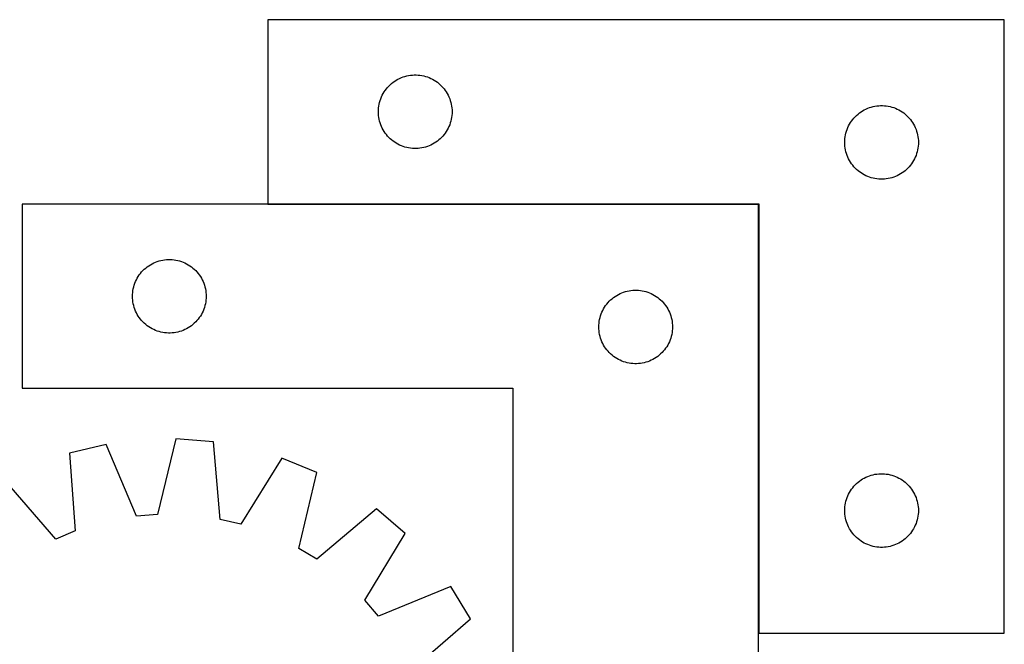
# Model space of a CAD drawing. Header units: millimetres. Extents: x 7 to 1493, y 7 to 467.
# Tile 3 of 6: x 367 to 768, y 213 to 467. Entities that reach past the tile are written whole.
import ezdxf

# ---------------------------------------------------------------- set-up
doc = ezdxf.new("R2010")
doc.units = ezdxf.units.MM
doc.layers.add('COMMON', color=5, linetype='CONTINUOUS', true_color=0x0000ff)
doc.layers.add('CUT', color=7, linetype='CONTINUOUS', true_color=0x000000)

msp = doc.modelspace()

# ---------------------------------------------------------------- linework, layer by layer
at = {"layer": 'COMMON'}
for p, q in [((468.189253, 392.183514), (667.989252, 392.183514)), ((668.089252, 392.083514), (668.089252, 217.283515))]:
    msp.add_line(p, q, dxfattribs=at)
at = {"layer": 'CUT'}
for p, q in [((768.189253, 467.283515), (468.189253, 467.283515)), ((468.189253, 467.283515), (468.189253, 392.283515)), ((768.189253, 217.283515), (768.189253, 467.283515)), ((518.000153, 440.791795), (518.580355, 441.301722)), ((518.580355, 441.301722), (519.186039, 441.781104)), ((519.186039, 441.781104), (519.815597, 442.22867)), ((519.815597, 442.22867), (520.467361, 442.643234)), ((520.467361, 442.643234), (521.139602, 443.023697)), ((521.139602, 443.023697), (521.830537, 443.369049)), ((521.830537, 443.369049), (522.538334, 443.678374)), ((522.538334, 443.678374), (523.261117, 443.950853)), ((523.261117, 443.950853), (523.996968, 444.185763)), ((523.996968, 444.185763), (524.743937, 444.382481)), ((524.743937, 444.382481), (525.500041, 444.540484)), ((525.500041, 444.540484), (526.263277, 444.659355)), ((526.263277, 444.659355), (527.031621, 444.738778)), ((527.031621, 444.738778), (527.803034, 444.778542)), ((527.803034, 444.778542), (528.575472, 444.778542)), ((528.575472, 444.778542), (529.346885, 444.738778)), ((529.346885, 444.738778), (530.115228, 444.659355)), ((530.115228, 444.659355), (530.878464, 444.540484)), ((530.878464, 444.540484), (531.634569, 444.382481)), ((531.634569, 444.382481), (532.381537, 444.185763)), ((532.381537, 444.185763), (533.117389, 443.950853)), ((533.117389, 443.950853), (533.840171, 443.678374)), ((533.840171, 443.678374), (534.547969, 443.369049)), ((534.547969, 443.369049), (535.238904, 443.023697)), ((535.238904, 443.023697), (535.911145, 442.643234)), ((535.911145, 442.643234), (536.562909, 442.22867)), ((536.562909, 442.22867), (537.192467, 441.781104)), ((537.192467, 441.781104), (537.79815, 441.301722)), ((537.79815, 441.301722), (538.378353, 440.791795)), ((515.134974, 437.171736), (515.532619, 437.833958)), ((515.532619, 437.833958), (515.963828, 438.474831)), ((515.963828, 438.474831), (516.427456, 439.092657)), ((516.427456, 439.092657), (516.922274, 439.685797)), ((516.922274, 439.685797), (517.44697, 440.252677)), ((517.44697, 440.252677), (518.000153, 440.791795)), ((538.378353, 440.791795), (538.931536, 440.252677)), ((538.931536, 440.252677), (539.456232, 439.685797)), ((539.456232, 439.685797), (539.95105, 439.092657)), ((539.95105, 439.092657), (540.414678, 438.474831)), ((540.414678, 438.474831), (540.845886, 437.833958)), ((540.845886, 437.833958), (541.243531, 437.171736)), ((513.506418, 432.851796), (513.683837, 433.603582)), ((513.683837, 433.603582), (513.899722, 434.345237)), ((513.899722, 434.345237), (514.153501, 435.074796)), ((514.153501, 435.074796), (514.444499, 435.790324)), ((514.444499, 435.790324), (514.771947, 436.489922)), ((514.771947, 436.489922), (515.134974, 437.171736)), ((541.243531, 437.171736), (541.606559, 436.489922)), ((541.606559, 436.489922), (541.934006, 435.790324)), ((541.934006, 435.790324), (542.225005, 435.074796)), ((542.225005, 435.074796), (542.478784, 434.345237)), ((542.478784, 434.345237), (542.694669, 433.603582)), ((542.694669, 433.603582), (542.872088, 432.851796)), ((513.189253, 429.783515), (513.209141, 430.555696)), ((513.209141, 429.011334), (513.189253, 429.783515)), ((513.209141, 430.555696), (513.268755, 431.32583)), ((513.268755, 431.32583), (513.367934, 432.091874)), ((513.367934, 432.091874), (513.506418, 432.851796)), ((542.872088, 432.851796), (543.010571, 432.091874)), ((543.010571, 432.091874), (543.109751, 431.32583)), ((543.109751, 431.32583), (543.169364, 430.555696)), ((543.169364, 430.555696), (543.189253, 429.783515)), ((543.189253, 429.783515), (543.169364, 429.011334)), ((708.580355, 428.801722), (709.186039, 429.281104)), ((709.186039, 429.281104), (709.815597, 429.72867)), ((709.815597, 429.72867), (710.467361, 430.143234)), ((710.467361, 430.143234), (711.139602, 430.523697)), ((711.139602, 430.523697), (711.830537, 430.869049)), ((711.830537, 430.869049), (712.538334, 431.178374)), ((712.538334, 431.178374), (713.261117, 431.450853)), ((713.261117, 431.450853), (713.996968, 431.685763)), ((713.996968, 431.685763), (714.743937, 431.882481)), ((714.743937, 431.882481), (715.500041, 432.040484)), ((715.500041, 432.040484), (716.263277, 432.159355)), ((716.263277, 432.159355), (717.031621, 432.238778)), ((717.031621, 432.238778), (717.803034, 432.278542)), ((717.803034, 432.278542), (718.575472, 432.278542)), ((718.575472, 432.278542), (719.346885, 432.238778)), ((719.346885, 432.238778), (720.115228, 432.159355)), ((720.115228, 432.159355), (720.878464, 432.040484)), ((720.878464, 432.040484), (721.634569, 431.882481)), ((721.634569, 431.882481), (722.381537, 431.685763)), ((722.381537, 431.685763), (723.117389, 431.450853)), ((723.117389, 431.450853), (723.840171, 431.178374)), ((723.840171, 431.178374), (724.547969, 430.869049)), ((724.547969, 430.869049), (725.238904, 430.523697)), ((725.238904, 430.523697), (725.911145, 430.143234)), ((725.911145, 430.143234), (726.562909, 429.72867)), ((726.562909, 429.72867), (727.192467, 429.281104)), ((727.192467, 429.281104), (727.79815, 428.801722)), ((513.268755, 428.2412), (513.209141, 429.011334)), ((513.367934, 427.475156), (513.268755, 428.2412)), ((513.506418, 426.715234), (513.367934, 427.475156)), ((513.683837, 425.963448), (513.506418, 426.715234)), ((513.899722, 425.221792), (513.683837, 425.963448)), ((542.694669, 425.963448), (542.478784, 425.221792)), ((542.872088, 426.715234), (542.694669, 425.963448)), ((543.010571, 427.475156), (542.872088, 426.715234)), ((543.109751, 428.2412), (543.010571, 427.475156)), ((543.169364, 429.011334), (543.109751, 428.2412)), ((705.134974, 424.671736), (705.532619, 425.333958)), ((705.532619, 425.333958), (705.963828, 425.974831)), ((705.963828, 425.974831), (706.427456, 426.592657)), ((706.427456, 426.592657), (706.922274, 427.185797)), ((706.922274, 427.185797), (707.44697, 427.752677)), ((707.44697, 427.752677), (708.000153, 428.291795)), ((708.000153, 428.291795), (708.580355, 428.801722)), ((727.79815, 428.801722), (728.378353, 428.291795)), ((728.378353, 428.291795), (728.931536, 427.752677)), ((728.931536, 427.752677), (729.456232, 427.185797)), ((729.456232, 427.185797), (729.95105, 426.592657)), ((729.95105, 426.592657), (730.414678, 425.974831)), ((730.414678, 425.974831), (730.845886, 425.333958)), ((730.845886, 425.333958), (731.243531, 424.671736)), ((514.153501, 424.492234), (513.899722, 425.221792)), ((514.444499, 423.776706), (514.153501, 424.492234)), ((514.771947, 423.077108), (514.444499, 423.776706)), ((515.134974, 422.395294), (514.771947, 423.077108)), ((515.532619, 421.733072), (515.134974, 422.395294)), ((515.963828, 421.092198), (515.532619, 421.733072)), ((540.845886, 421.733072), (540.414678, 421.092198)), ((541.243531, 422.395294), (540.845886, 421.733072)), ((541.606559, 423.077108), (541.243531, 422.395294)), ((541.934006, 423.776706), (541.606559, 423.077108)), ((542.225005, 424.492234), (541.934006, 423.776706)), ((542.478784, 425.221792), (542.225005, 424.492234)), ((703.683837, 421.103582), (703.899722, 421.845237)), ((703.899722, 421.845237), (704.153501, 422.574796)), ((704.153501, 422.574796), (704.444499, 423.290324)), ((704.444499, 423.290324), (704.771947, 423.989922)), ((704.771947, 423.989922), (705.134974, 424.671736)), ((731.243531, 424.671736), (731.606559, 423.989922)), ((731.606559, 423.989922), (731.934006, 423.290324)), ((731.934006, 423.290324), (732.225005, 422.574796)), ((732.225005, 422.574796), (732.478784, 421.845237)), ((732.478784, 421.845237), (732.694669, 421.103582)), ((516.427456, 420.474373), (515.963828, 421.092198)), ((516.922274, 419.881233), (516.427456, 420.474373)), ((517.44697, 419.314353), (516.922274, 419.881233)), ((518.000153, 418.775234), (517.44697, 419.314353)), ((518.580355, 418.265308), (518.000153, 418.775234)), ((519.186039, 417.785926), (518.580355, 418.265308)), ((519.815597, 417.33836), (519.186039, 417.785926)), ((520.467361, 416.923796), (519.815597, 417.33836)), ((536.562909, 417.33836), (535.911145, 416.923796)), ((537.192467, 417.785926), (536.562909, 417.33836)), ((537.79815, 418.265308), (537.192467, 417.785926)), ((538.378353, 418.775234), (537.79815, 418.265308)), ((538.931536, 419.314353), (538.378353, 418.775234)), ((539.456232, 419.881233), (538.931536, 419.314353)), ((539.95105, 420.474373), (539.456232, 419.881233)), ((540.414678, 421.092198), (539.95105, 420.474373)), ((703.189253, 417.283515), (703.209141, 418.055696)), ((703.209141, 416.511334), (703.189253, 417.283515)), ((703.209141, 418.055696), (703.268755, 418.82583)), ((703.268755, 418.82583), (703.367934, 419.591874)), ((703.367934, 419.591874), (703.506418, 420.351796)), ((703.506418, 420.351796), (703.683837, 421.103582)), ((732.694669, 421.103582), (732.872088, 420.351796)), ((732.872088, 420.351796), (733.010571, 419.591874)), ((733.010571, 419.591874), (733.109751, 418.82583)), ((733.109751, 418.82583), (733.169364, 418.055696)), ((733.169364, 418.055696), (733.189253, 417.283515)), ((733.189253, 417.283515), (733.169364, 416.511334)), ((521.139602, 416.543333), (520.467361, 416.923796)), ((521.830537, 416.197981), (521.139602, 416.543333)), ((522.538334, 415.888655), (521.830537, 416.197981)), ((523.261117, 415.616177), (522.538334, 415.888655)), ((523.996968, 415.381267), (523.261117, 415.616177)), ((524.743937, 415.184549), (523.996968, 415.381267)), ((525.500041, 415.026546), (524.743937, 415.184549)), ((526.263277, 414.907675), (525.500041, 415.026546)), ((527.031621, 414.828252), (526.263277, 414.907675)), ((527.803034, 414.788488), (527.031621, 414.828252)), ((528.575472, 414.788488), (527.803034, 414.788488)), ((529.346885, 414.828252), (528.575472, 414.788488)), ((530.115228, 414.907675), (529.346885, 414.828252)), ((530.878464, 415.026546), (530.115228, 414.907675)), ((531.634569, 415.184549), (530.878464, 415.026546)), ((532.381537, 415.381267), (531.634569, 415.184549)), ((533.117389, 415.616177), (532.381537, 415.381267)), ((533.840171, 415.888655), (533.117389, 415.616177)), ((534.547969, 416.197981), (533.840171, 415.888655)), ((535.238904, 416.543333), (534.547969, 416.197981)), ((535.911145, 416.923796), (535.238904, 416.543333)), ((703.268755, 415.7412), (703.209141, 416.511334)), ((703.367934, 414.975156), (703.268755, 415.7412)), ((703.506418, 414.215234), (703.367934, 414.975156)), ((703.683837, 413.463448), (703.506418, 414.215234)), ((703.899722, 412.721792), (703.683837, 413.463448)), ((732.694669, 413.463448), (732.478784, 412.721792)), ((732.872088, 414.215234), (732.694669, 413.463448)), ((733.010571, 414.975156), (732.872088, 414.215234)), ((733.109751, 415.7412), (733.010571, 414.975156)), ((733.169364, 416.511334), (733.109751, 415.7412)), ((704.153501, 411.992234), (703.899722, 412.721792)), ((704.444499, 411.276706), (704.153501, 411.992234)), ((704.771947, 410.577108), (704.444499, 411.276706)), ((705.134974, 409.895294), (704.771947, 410.577108)), ((705.532619, 409.233072), (705.134974, 409.895294)), ((705.963828, 408.592198), (705.532619, 409.233072)), ((730.845886, 409.233072), (730.414678, 408.592198)), ((731.243531, 409.895294), (730.845886, 409.233072)), ((731.606559, 410.577108), (731.243531, 409.895294)), ((731.934006, 411.276706), (731.606559, 410.577108)), ((732.225005, 411.992234), (731.934006, 411.276706)), ((732.478784, 412.721792), (732.225005, 411.992234)), ((706.427456, 407.974373), (705.963828, 408.592198)), ((706.922274, 407.381233), (706.427456, 407.974373)), ((707.44697, 406.814353), (706.922274, 407.381233)), ((708.000153, 406.275234), (707.44697, 406.814353)), ((708.580355, 405.765308), (708.000153, 406.275234)), ((709.186039, 405.285926), (708.580355, 405.765308)), ((709.815597, 404.83836), (709.186039, 405.285926)), ((727.192467, 405.285926), (726.562909, 404.83836)), ((727.79815, 405.765308), (727.192467, 405.285926)), ((728.378353, 406.275234), (727.79815, 405.765308)), ((728.931536, 406.814353), (728.378353, 406.275234)), ((729.456232, 407.381233), (728.931536, 406.814353)), ((729.95105, 407.974373), (729.456232, 407.381233)), ((730.414678, 408.592198), (729.95105, 407.974373)), ((710.467361, 404.423796), (709.815597, 404.83836)), ((711.139602, 404.043333), (710.467361, 404.423796)), ((711.830537, 403.697981), (711.139602, 404.043333)), ((712.538334, 403.388655), (711.830537, 403.697981)), ((713.261117, 403.116177), (712.538334, 403.388655)), ((713.996968, 402.881267), (713.261117, 403.116177)), ((714.743937, 402.684549), (713.996968, 402.881267)), ((715.500041, 402.526546), (714.743937, 402.684549)), ((716.263277, 402.407675), (715.500041, 402.526546)), ((717.031621, 402.328252), (716.263277, 402.407675)), ((717.803034, 402.288488), (717.031621, 402.328252)), ((718.575472, 402.288488), (717.803034, 402.288488)), ((719.346885, 402.328252), (718.575472, 402.288488)), ((720.115228, 402.407675), (719.346885, 402.328252)), ((720.878464, 402.526546), (720.115228, 402.407675)), ((721.634569, 402.684549), (720.878464, 402.526546)), ((722.381537, 402.881267), (721.634569, 402.684549)), ((723.117389, 403.116177), (722.381537, 402.881267)), ((723.840171, 403.388655), (723.117389, 403.116177)), ((724.547969, 403.697981), (723.840171, 403.388655)), ((725.238904, 404.043333), (724.547969, 403.697981)), ((725.911145, 404.423796), (725.238904, 404.043333)), ((726.562909, 404.83836), (725.911145, 404.423796)), ((667.989252, 392.083514), (367.989252, 392.083514)), ((367.989252, 392.083514), (367.989252, 317.083514)), ((468.189253, 392.283515), (668.189253, 392.283515)), ((667.989252, 142.083514), (667.989252, 392.083514)), ((668.189253, 392.283515), (668.189253, 217.283515)), ((423.796967, 368.985762), (424.543936, 369.18248)), ((424.543936, 369.18248), (425.30004, 369.340483)), ((425.30004, 369.340483), (426.063276, 369.459354)), ((426.063276, 369.459354), (426.83162, 369.538777)), ((426.83162, 369.538777), (427.603033, 369.578541)), ((427.603033, 369.578541), (428.375471, 369.578541)), ((428.375471, 369.578541), (429.146884, 369.538777)), ((429.146884, 369.538777), (429.915227, 369.459354)), ((429.915227, 369.459354), (430.678463, 369.340483)), ((430.678463, 369.340483), (431.434568, 369.18248)), ((431.434568, 369.18248), (432.181536, 368.985762)), ((417.246969, 365.052676), (417.800152, 365.591794)), ((417.800152, 365.591794), (418.380354, 366.101721)), ((418.380354, 366.101721), (418.986038, 366.581103)), ((418.986038, 366.581103), (419.615596, 367.028669)), ((419.615596, 367.028669), (420.26736, 367.443233)), ((420.26736, 367.443233), (420.939601, 367.823696)), ((420.939601, 367.823696), (421.630536, 368.169048)), ((421.630536, 368.169048), (422.338333, 368.478373)), ((422.338333, 368.478373), (423.061116, 368.750852)), ((423.061116, 368.750852), (423.796967, 368.985762)), ((432.181536, 368.985762), (432.917388, 368.750852)), ((432.917388, 368.750852), (433.64017, 368.478373)), ((433.64017, 368.478373), (434.347968, 368.169048)), ((434.347968, 368.169048), (435.038903, 367.823696)), ((435.038903, 367.823696), (435.711144, 367.443233)), ((435.711144, 367.443233), (436.362908, 367.028669)), ((436.362908, 367.028669), (436.992466, 366.581103)), ((436.992466, 366.581103), (437.598149, 366.101721)), ((437.598149, 366.101721), (438.178352, 365.591794)), ((438.178352, 365.591794), (438.731535, 365.052676)), ((414.244498, 360.590323), (414.571946, 361.289921)), ((414.571946, 361.289921), (414.934973, 361.971735)), ((414.934973, 361.971735), (415.332618, 362.633957)), ((415.332618, 362.633957), (415.763827, 363.27483)), ((415.763827, 363.27483), (416.227455, 363.892656)), ((416.227455, 363.892656), (416.722273, 364.485796)), ((416.722273, 364.485796), (417.246969, 365.052676)), ((438.731535, 365.052676), (439.256231, 364.485796)), ((439.256231, 364.485796), (439.751049, 363.892656)), ((439.751049, 363.892656), (440.214677, 363.27483)), ((440.214677, 363.27483), (440.645885, 362.633957)), ((440.645885, 362.633957), (441.04353, 361.971735)), ((441.04353, 361.971735), (441.406558, 361.289921)), ((441.406558, 361.289921), (441.734005, 360.590323)), ((413.167933, 356.891873), (413.306417, 357.651795)), ((413.306417, 357.651795), (413.483836, 358.403581)), ((413.483836, 358.403581), (413.699721, 359.145236)), ((413.699721, 359.145236), (413.9535, 359.874795)), ((413.9535, 359.874795), (414.244498, 360.590323)), ((441.734005, 360.590323), (442.025004, 359.874795)), ((442.025004, 359.874795), (442.278783, 359.145236)), ((442.278783, 359.145236), (442.494668, 358.403581)), ((442.494668, 358.403581), (442.672087, 357.651795)), ((442.672087, 357.651795), (442.81057, 356.891873)), ((616.063276, 356.959354), (616.83162, 357.038777)), ((616.83162, 357.038777), (617.603033, 357.078541)), ((617.603033, 357.078541), (618.375471, 357.078541)), ((618.375471, 357.078541), (619.146884, 357.038777)), ((619.146884, 357.038777), (619.915227, 356.959354)), ((412.989252, 354.583514), (413.00914, 355.355695)), ((413.00914, 353.811333), (412.989252, 354.583514)), ((413.00914, 355.355695), (413.068754, 356.125829)), ((413.068754, 353.041199), (413.00914, 353.811333)), ((413.068754, 356.125829), (413.167933, 356.891873)), ((413.167933, 352.275155), (413.068754, 353.041199)), ((442.81057, 356.891873), (442.90975, 356.125829)), ((442.90975, 353.041199), (442.81057, 352.275155)), ((442.90975, 356.125829), (442.969363, 355.355695)), ((442.969363, 353.811333), (442.90975, 353.041199)), ((442.969363, 355.355695), (442.989252, 354.583514)), ((442.989252, 354.583514), (442.969363, 353.811333)), ((607.246969, 352.552676), (607.800152, 353.091794)), ((607.800152, 353.091794), (608.380354, 353.601721)), ((608.380354, 353.601721), (608.986038, 354.081103)), ((608.986038, 354.081103), (609.615596, 354.528669)), ((609.615596, 354.528669), (610.26736, 354.943233)), ((610.26736, 354.943233), (610.939601, 355.323696)), ((610.939601, 355.323696), (611.630536, 355.669048)), ((611.630536, 355.669048), (612.338333, 355.978373)), ((612.338333, 355.978373), (613.061116, 356.250852)), ((613.061116, 356.250852), (613.796967, 356.485762)), ((613.796967, 356.485762), (614.543936, 356.68248)), ((614.543936, 356.68248), (615.30004, 356.840483)), ((615.30004, 356.840483), (616.063276, 356.959354)), ((619.915227, 356.959354), (620.678463, 356.840483)), ((620.678463, 356.840483), (621.434568, 356.68248)), ((621.434568, 356.68248), (622.181536, 356.485762)), ((622.181536, 356.485762), (622.917388, 356.250852)), ((622.917388, 356.250852), (623.64017, 355.978373)), ((623.64017, 355.978373), (624.347968, 355.669048)), ((624.347968, 355.669048), (625.038903, 355.323696)), ((625.038903, 355.323696), (625.711144, 354.943233)), ((625.711144, 354.943233), (626.362908, 354.528669)), ((626.362908, 354.528669), (626.992466, 354.081103)), ((626.992466, 354.081103), (627.598149, 353.601721)), ((627.598149, 353.601721), (628.178352, 353.091794)), ((628.178352, 353.091794), (628.731535, 352.552676)), ((413.306417, 351.515233), (413.167933, 352.275155)), ((413.483836, 350.763447), (413.306417, 351.515233)), ((413.699721, 350.021791), (413.483836, 350.763447)), ((413.9535, 349.292233), (413.699721, 350.021791)), ((414.244498, 348.576705), (413.9535, 349.292233)), ((442.025004, 349.292233), (441.734005, 348.576705)), ((442.278783, 350.021791), (442.025004, 349.292233)), ((442.494668, 350.763447), (442.278783, 350.021791)), ((442.672087, 351.515233), (442.494668, 350.763447)), ((442.81057, 352.275155), (442.672087, 351.515233)), ((604.571946, 348.789921), (604.934973, 349.471735)), ((604.934973, 349.471735), (605.332618, 350.133957)), ((605.332618, 350.133957), (605.763827, 350.77483)), ((605.763827, 350.77483), (606.227455, 351.392656)), ((606.227455, 351.392656), (606.722273, 351.985796)), ((606.722273, 351.985796), (607.246969, 352.552676)), ((628.731535, 352.552676), (629.256231, 351.985796)), ((629.256231, 351.985796), (629.751049, 351.392656)), ((629.751049, 351.392656), (630.214677, 350.77483)), ((630.214677, 350.77483), (630.645885, 350.133957)), ((630.645885, 350.133957), (631.04353, 349.471735)), ((631.04353, 349.471735), (631.406558, 348.789921)), ((414.571946, 347.877107), (414.244498, 348.576705)), ((414.934973, 347.195293), (414.571946, 347.877107)), ((415.332618, 346.533071), (414.934973, 347.195293)), ((415.763827, 345.892197), (415.332618, 346.533071)), ((416.227455, 345.274372), (415.763827, 345.892197)), ((416.722273, 344.681232), (416.227455, 345.274372)), ((439.751049, 345.274372), (439.256231, 344.681232)), ((440.214677, 345.892197), (439.751049, 345.274372)), ((440.645885, 346.533071), (440.214677, 345.892197)), ((441.04353, 347.195293), (440.645885, 346.533071)), ((441.406558, 347.877107), (441.04353, 347.195293)), ((441.734005, 348.576705), (441.406558, 347.877107)), ((603.167933, 344.391873), (603.306417, 345.151795)), ((603.306417, 345.151795), (603.483836, 345.903581)), ((603.483836, 345.903581), (603.699721, 346.645236)), ((603.699721, 346.645236), (603.9535, 347.374795)), ((603.9535, 347.374795), (604.244498, 348.090323)), ((604.244498, 348.090323), (604.571946, 348.789921)), ((631.406558, 348.789921), (631.734005, 348.090323)), ((631.734005, 348.090323), (632.025004, 347.374795)), ((632.025004, 347.374795), (632.278783, 346.645236)), ((632.278783, 346.645236), (632.494668, 345.903581)), ((632.494668, 345.903581), (632.672087, 345.151795)), ((632.672087, 345.151795), (632.81057, 344.391873)), ((417.246969, 344.114352), (416.722273, 344.681232)), ((417.800152, 343.575233), (417.246969, 344.114352)), ((418.380354, 343.065307), (417.800152, 343.575233)), ((418.986038, 342.585925), (418.380354, 343.065307)), ((419.615596, 342.138359), (418.986038, 342.585925)), ((420.26736, 341.723795), (419.615596, 342.138359)), ((420.939601, 341.343332), (420.26736, 341.723795)), ((421.630536, 340.99798), (420.939601, 341.343332)), ((422.338333, 340.688654), (421.630536, 340.99798)), ((434.347968, 340.99798), (433.64017, 340.688654)), ((435.038903, 341.343332), (434.347968, 340.99798)), ((435.711144, 341.723795), (435.038903, 341.343332)), ((436.362908, 342.138359), (435.711144, 341.723795)), ((436.992466, 342.585925), (436.362908, 342.138359)), ((437.598149, 343.065307), (436.992466, 342.585925)), ((438.178352, 343.575233), (437.598149, 343.065307)), ((438.731535, 344.114352), (438.178352, 343.575233)), ((439.256231, 344.681232), (438.731535, 344.114352)), ((602.989252, 342.083514), (603.00914, 342.855695)), ((603.00914, 341.311333), (602.989252, 342.083514)), ((603.00914, 342.855695), (603.068754, 343.625829)), ((603.068754, 340.541199), (603.00914, 341.311333)), ((603.068754, 343.625829), (603.167933, 344.391873)), ((632.81057, 344.391873), (632.90975, 343.625829)), ((632.90975, 343.625829), (632.969363, 342.855695)), ((632.969363, 341.311333), (632.90975, 340.541199)), ((632.969363, 342.855695), (632.989252, 342.083514)), ((632.989252, 342.083514), (632.969363, 341.311333)), ((423.061116, 340.416176), (422.338333, 340.688654)), ((423.796967, 340.181266), (423.061116, 340.416176)), ((424.543936, 339.984548), (423.796967, 340.181266)), ((425.30004, 339.826545), (424.543936, 339.984548)), ((426.063276, 339.707674), (425.30004, 339.826545)), ((426.83162, 339.628251), (426.063276, 339.707674)), ((427.603033, 339.588487), (426.83162, 339.628251)), ((428.375471, 339.588487), (427.603033, 339.588487)), ((429.146884, 339.628251), (428.375471, 339.588487)), ((429.915227, 339.707674), (429.146884, 339.628251)), ((430.678463, 339.826545), (429.915227, 339.707674)), ((431.434568, 339.984548), (430.678463, 339.826545)), ((432.181536, 340.181266), (431.434568, 339.984548)), ((432.917388, 340.416176), (432.181536, 340.181266)), ((433.64017, 340.688654), (432.917388, 340.416176)), ((603.167933, 339.775155), (603.068754, 340.541199)), ((603.306417, 339.015233), (603.167933, 339.775155)), ((603.483836, 338.263447), (603.306417, 339.015233)), ((603.699721, 337.521791), (603.483836, 338.263447)), ((603.9535, 336.792233), (603.699721, 337.521791)), ((632.278783, 337.521791), (632.025004, 336.792233)), ((632.494668, 338.263447), (632.278783, 337.521791)), ((632.672087, 339.015233), (632.494668, 338.263447)), ((632.81057, 339.775155), (632.672087, 339.015233)), ((632.90975, 340.541199), (632.81057, 339.775155)), ((604.244498, 336.076705), (603.9535, 336.792233)), ((604.571946, 335.377107), (604.244498, 336.076705)), ((604.934973, 334.695293), (604.571946, 335.377107)), ((605.332618, 334.033071), (604.934973, 334.695293)), ((605.763827, 333.392197), (605.332618, 334.033071)), ((606.227455, 332.774372), (605.763827, 333.392197)), ((630.214677, 333.392197), (629.751049, 332.774372)), ((630.645885, 334.033071), (630.214677, 333.392197)), ((631.04353, 334.695293), (630.645885, 334.033071)), ((631.406558, 335.377107), (631.04353, 334.695293)), ((631.734005, 336.076705), (631.406558, 335.377107)), ((632.025004, 336.792233), (631.734005, 336.076705)), ((606.722273, 332.181232), (606.227455, 332.774372)), ((607.246969, 331.614352), (606.722273, 332.181232)), ((607.800152, 331.075233), (607.246969, 331.614352)), ((608.380354, 330.565307), (607.800152, 331.075233)), ((608.986038, 330.085925), (608.380354, 330.565307)), ((609.615596, 329.638359), (608.986038, 330.085925)), ((610.26736, 329.223795), (609.615596, 329.638359)), ((610.939601, 328.843332), (610.26736, 329.223795)), ((625.711144, 329.223795), (625.038903, 328.843332)), ((626.362908, 329.638359), (625.711144, 329.223795)), ((626.992466, 330.085925), (626.362908, 329.638359)), ((627.598149, 330.565307), (626.992466, 330.085925)), ((628.178352, 331.075233), (627.598149, 330.565307)), ((628.731535, 331.614352), (628.178352, 331.075233)), ((629.256231, 332.181232), (628.731535, 331.614352)), ((629.751049, 332.774372), (629.256231, 332.181232)), ((611.630536, 328.49798), (610.939601, 328.843332)), ((612.338333, 328.188654), (611.630536, 328.49798)), ((613.061116, 327.916176), (612.338333, 328.188654)), ((613.796967, 327.681266), (613.061116, 327.916176)), ((614.543936, 327.484548), (613.796967, 327.681266)), ((615.30004, 327.326545), (614.543936, 327.484548)), ((616.063276, 327.207674), (615.30004, 327.326545)), ((616.83162, 327.128251), (616.063276, 327.207674)), ((617.603033, 327.088487), (616.83162, 327.128251)), ((618.375471, 327.088487), (617.603033, 327.088487)), ((619.146884, 327.128251), (618.375471, 327.088487)), ((619.915227, 327.207674), (619.146884, 327.128251)), ((620.678463, 327.326545), (619.915227, 327.207674)), ((621.434568, 327.484548), (620.678463, 327.326545)), ((622.181536, 327.681266), (621.434568, 327.484548)), ((622.917388, 327.916176), (622.181536, 327.681266)), ((623.64017, 328.188654), (622.917388, 327.916176)), ((624.347968, 328.49798), (623.64017, 328.188654)), ((625.038903, 328.843332), (624.347968, 328.49798)), ((367.989252, 317.083514), (567.989252, 317.083514)), ((567.989252, 317.083514), (567.989252, 142.083514)), ((402.257907, 294.243266), (387.300673, 290.636094)), ((414.605404, 264.977005), (402.257907, 294.243266)), ((430.706463, 296.511629), (423.152621, 265.658522)), ((446.046316, 295.320214), (430.706463, 296.511629)), ((448.745712, 263.670759), (446.046316, 295.320214)), ((387.300673, 290.636094), (389.650676, 258.95878)), ((473.803463, 288.686468), (457.085198, 261.677685)), ((488.024363, 282.81309), (473.803463, 288.686468)), ((480.811421, 251.87851), (488.024363, 282.81309)), ((711.139602, 280.523697), (711.830537, 280.869049)), ((711.830537, 280.869049), (712.538334, 281.178374)), ((712.538334, 281.178374), (713.261117, 281.450853)), ((713.261117, 281.450853), (713.996968, 281.685763)), ((713.996968, 281.685763), (714.743937, 281.882481)), ((714.743937, 281.882481), (715.500041, 282.040484)), ((715.500041, 282.040484), (716.263277, 282.159355)), ((716.263277, 282.159355), (717.031621, 282.238778)), ((717.031621, 282.238778), (717.803034, 282.278542)), ((717.803034, 282.278542), (718.575472, 282.278542)), ((718.575472, 282.278542), (719.346885, 282.238778)), ((719.346885, 282.238778), (720.115228, 282.159355)), ((720.115228, 282.159355), (720.878464, 282.040484)), ((720.878464, 282.040484), (721.634569, 281.882481)), ((721.634569, 281.882481), (722.381537, 281.685763)), ((722.381537, 281.685763), (723.117389, 281.450853)), ((723.117389, 281.450853), (723.840171, 281.178374)), ((723.840171, 281.178374), (724.547969, 280.869049)), ((724.547969, 280.869049), (725.238904, 280.523697)), ((381.732391, 255.669383), (360.945451, 279.687665)), ((706.427456, 276.592657), (706.922274, 277.185797)), ((706.922274, 277.185797), (707.44697, 277.752677)), ((707.44697, 277.752677), (708.000153, 278.291795)), ((708.000153, 278.291795), (708.580355, 278.801722)), ((708.580355, 278.801722), (709.186039, 279.281104)), ((709.186039, 279.281104), (709.815597, 279.72867)), ((709.815597, 279.72867), (710.467361, 280.143234)), ((710.467361, 280.143234), (711.139602, 280.523697)), ((725.238904, 280.523697), (725.911145, 280.143234)), ((725.911145, 280.143234), (726.562909, 279.72867)), ((726.562909, 279.72867), (727.192467, 279.281104)), ((727.192467, 279.281104), (727.79815, 278.801722)), ((727.79815, 278.801722), (728.378353, 278.291795)), ((728.378353, 278.291795), (728.931536, 277.752677)), ((728.931536, 277.752677), (729.456232, 277.185797)), ((729.456232, 277.185797), (729.95105, 276.592657)), ((704.153501, 272.574796), (704.444499, 273.290324)), ((704.444499, 273.290324), (704.771947, 273.989922)), ((704.771947, 273.989922), (705.134974, 274.671736)), ((705.134974, 274.671736), (705.532619, 275.333958)), ((705.532619, 275.333958), (705.963828, 275.974831)), ((705.963828, 275.974831), (706.427456, 276.592657)), ((729.95105, 276.592657), (730.414678, 275.974831)), ((730.414678, 275.974831), (730.845886, 275.333958)), ((730.845886, 275.333958), (731.243531, 274.671736)), ((731.243531, 274.671736), (731.606559, 273.989922)), ((731.606559, 273.989922), (731.934006, 273.290324)), ((731.934006, 273.290324), (732.225005, 272.574796)), ((703.209141, 268.055696), (703.268755, 268.82583)), ((703.268755, 268.82583), (703.367934, 269.591874)), ((703.367934, 269.591874), (703.506418, 270.351796)), ((703.506418, 270.351796), (703.683837, 271.103582)), ((703.683837, 271.103582), (703.899722, 271.845237)), ((703.899722, 271.845237), (704.153501, 272.574796)), ((732.225005, 272.574796), (732.478784, 271.845237)), ((732.478784, 271.845237), (732.694669, 271.103582)), ((732.694669, 271.103582), (732.872088, 270.351796)), ((732.872088, 270.351796), (733.010571, 269.591874)), ((733.010571, 269.591874), (733.109751, 268.82583)), ((733.109751, 268.82583), (733.169364, 268.055696)), ((423.152621, 265.658522), (414.605404, 264.977005)), ((512.373038, 267.926592), (488.12685, 247.405942)), ((524.082944, 257.946178), (512.373038, 267.926592)), ((703.189253, 267.283515), (703.209141, 268.055696)), ((703.209141, 266.511334), (703.189253, 267.283515)), ((703.268755, 265.7412), (703.209141, 266.511334)), ((703.367934, 264.975156), (703.268755, 265.7412)), ((703.506418, 264.215234), (703.367934, 264.975156)), ((733.010571, 264.975156), (732.872088, 264.215234)), ((733.109751, 265.7412), (733.010571, 264.975156)), ((733.169364, 266.511334), (733.109751, 265.7412)), ((733.169364, 268.055696), (733.189253, 267.283515)), ((733.189253, 267.283515), (733.169364, 266.511334)), ((457.085198, 261.677685), (448.745712, 263.670759)), ((703.683837, 263.463448), (703.506418, 264.215234)), ((703.899722, 262.721792), (703.683837, 263.463448)), ((704.153501, 261.992234), (703.899722, 262.721792)), ((704.444499, 261.276706), (704.153501, 261.992234)), ((704.771947, 260.577108), (704.444499, 261.276706)), ((731.934006, 261.276706), (731.606559, 260.577108)), ((732.225005, 261.992234), (731.934006, 261.276706)), ((732.478784, 262.721792), (732.225005, 261.992234)), ((732.694669, 263.463448), (732.478784, 262.721792)), ((732.872088, 264.215234), (732.694669, 263.463448)), ((389.650676, 258.95878), (381.732391, 255.669383)), ((507.663718, 230.754566), (524.082944, 257.946178)), ((705.134974, 259.895294), (704.771947, 260.577108)), ((705.532619, 259.233072), (705.134974, 259.895294)), ((705.963828, 258.592198), (705.532619, 259.233072)), ((706.427456, 257.974373), (705.963828, 258.592198)), ((706.922274, 257.381233), (706.427456, 257.974373)), ((707.44697, 256.814353), (706.922274, 257.381233)), ((708.000153, 256.275234), (707.44697, 256.814353)), ((728.931536, 256.814353), (728.378353, 256.275234)), ((729.456232, 257.381233), (728.931536, 256.814353)), ((729.95105, 257.974373), (729.456232, 257.381233)), ((730.414678, 258.592198), (729.95105, 257.974373)), ((730.845886, 259.233072), (730.414678, 258.592198)), ((731.243531, 259.895294), (730.845886, 259.233072)), ((731.606559, 260.577108), (731.243531, 259.895294)), ((708.580355, 255.765308), (708.000153, 256.275234)), ((709.186039, 255.285926), (708.580355, 255.765308)), ((709.815597, 254.83836), (709.186039, 255.285926)), ((710.467361, 254.423796), (709.815597, 254.83836)), ((711.139602, 254.043333), (710.467361, 254.423796)), ((711.830537, 253.697981), (711.139602, 254.043333)), ((712.538334, 253.388655), (711.830537, 253.697981)), ((713.261117, 253.116177), (712.538334, 253.388655)), ((713.996968, 252.881267), (713.261117, 253.116177)), ((714.743937, 252.684549), (713.996968, 252.881267)), ((722.381537, 252.881267), (721.634569, 252.684549)), ((723.117389, 253.116177), (722.381537, 252.881267)), ((723.840171, 253.388655), (723.117389, 253.116177)), ((724.547969, 253.697981), (723.840171, 253.388655)), ((725.238904, 254.043333), (724.547969, 253.697981)), ((725.911145, 254.423796), (725.238904, 254.043333)), ((726.562909, 254.83836), (725.911145, 254.423796)), ((727.192467, 255.285926), (726.562909, 254.83836)), ((727.79815, 255.765308), (727.192467, 255.285926)), ((728.378353, 256.275234), (727.79815, 255.765308)), ((488.12685, 247.405942), (480.811421, 251.87851)), ((715.500041, 252.526546), (714.743937, 252.684549)), ((716.263277, 252.407675), (715.500041, 252.526546)), ((717.031621, 252.328252), (716.263277, 252.407675)), ((717.803034, 252.288488), (717.031621, 252.328252)), ((718.575472, 252.288488), (717.803034, 252.288488)), ((719.346885, 252.328252), (718.575472, 252.288488)), ((720.115228, 252.407675), (719.346885, 252.328252)), ((720.878464, 252.526546), (720.115228, 252.407675)), ((721.634569, 252.684549), (720.878464, 252.526546)), ((542.63973, 236.264123), (513.239004, 224.240309)), ((550.692394, 223.153625), (542.63973, 236.264123)), ((513.239004, 224.240309), (507.663718, 230.754566)), ((526.674111, 202.366685), (550.692394, 223.153625)), ((668.189253, 217.283515), (768.189253, 217.283515))]:
    msp.add_line(p, q, dxfattribs=at)

doc.saveas('drawing.dxf')
